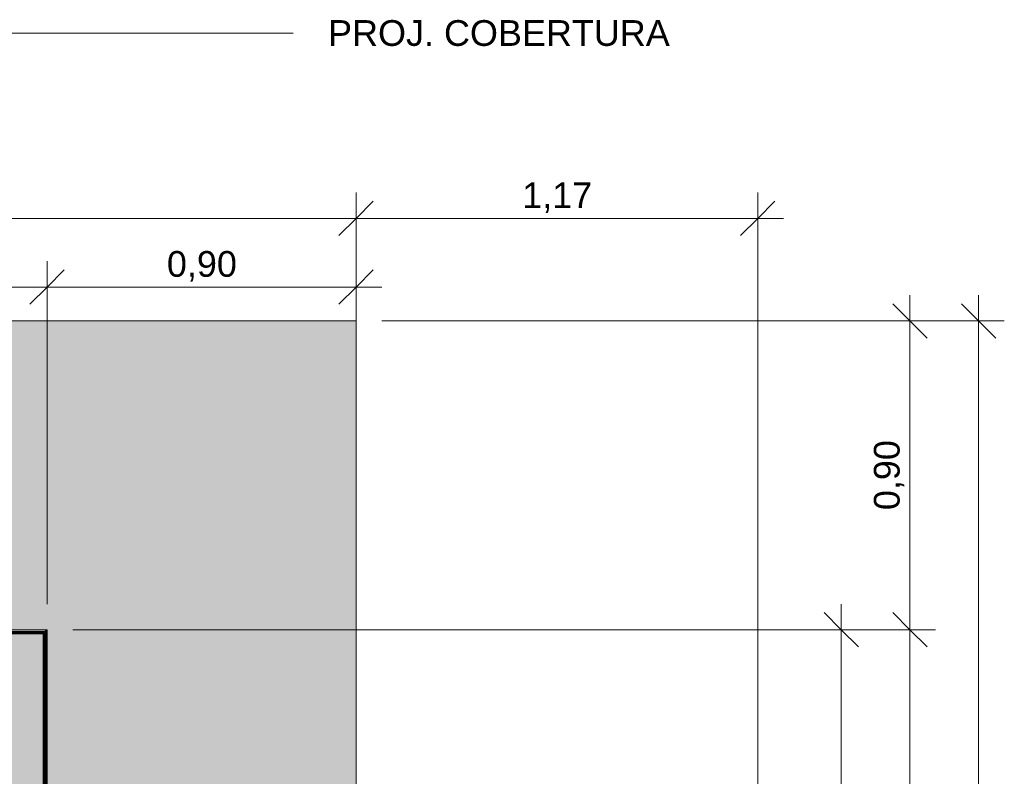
# Model space of a CAD drawing. Header units: millimetres. Extents: x -10534 to 2780, y -19631 to -9458.
# Tile 44 of 44: x -744 to 2124, y -11662 to -9458. Entities that reach past the tile are written whole.
import ezdxf

# ---------------------------------------------------------------- set-up
doc = ezdxf.new("R2010")
doc.units = ezdxf.units.MM
for name, color, linetype, lineweight in [('A-ANNO-DIMS', 7, 'Continuous', 9), ('A-ANNO-DIMS-50', 7, 'Continuous', 9), ('A-FLOR', 7, 'Continuous', 5), ('A-FLOR-PATT', 7, 'Continuous', 5), ('A-WALL', 7, 'Continuous', 5), ('A-WALL-PATT', 7, 'Continuous', 50), ('G-ANNO-TEXT', 7, 'Continuous', 9), ('I-WALL', 7, 'Continuous', 5)]:
    doc.layers.add(name, color=color, linetype=linetype, lineweight=lineweight)
doc.styles.add('Arial_1', font='arial.ttf', dxfattribs={"height": 75})
doc.dimstyles.new('Com_linha__ref__contínua__-_Cor_Vermelha_Arial_1_5mm', dxfattribs={"dimscale": 304.8, "dimtxt": 76.519455, "dimasz": 0.328084, "dimexe": 0.246063, "dimexo": 0.246063, "dimgap": 0.024606, "dimtad": 1, "dimlfac": 0.001, "dimrnd": 0.01, "dimzin": 0, "dimdsep": 46, "dimtxsty": 'Arial_1', "dimblk1": 'OBLIQUE', "dimblk2": 'OBLIQUE', "dimsah": 1, "dimcen": 0.09, "dimdle": 0.246063, "dimazin": 0, "dimtfac": 1, "dimtdec": 4, "dimtix": 1, "dimtmove": 0, "dimatfit": 3, "dimfxl": 1, "dimtvp": 1, "dimtolj": 1, "dimtzin": 0, "dimarcsym": 2})
doc.dimstyles.new('Com_linha__ref__contínua__-_Cor_Vermelha_Arial_1_5mm_1', dxfattribs={"dimscale": 304.8, "dimtxt": 76.519455, "dimasz": 0.328084, "dimexe": 0.246063, "dimexo": 0.246063, "dimgap": 0.024606, "dimtad": 1, "dimlfac": 0.001, "dimrnd": 0.01, "dimzin": 0, "dimdsep": 46, "dimtxsty": 'Arial_1', "dimblk1": 'OBLIQUE', "dimblk2": 'OBLIQUE', "dimsah": 1, "dimcen": 0.09, "dimdle": 0.246063, "dimazin": 0, "dimtfac": 1, "dimtdec": 4, "dimtix": 1, "dimtmove": 2, "dimatfit": 3, "dimfxl": 1, "dimtvp": 1, "dimtolj": 1, "dimtzin": 0, "dimarcsym": 2})

# ---------------------------------------------------------------- blocks, each defined once
blk = doc.blocks.new('DIMBLOCK32-NIVEL TERREO')
at = {"layer": 'A-ANNO-DIMS-50', "color": 242, "true_color": 0xbd2b2e}
for p, q in [((-7703.7, -10236.5), (-7703.7, -10161.5)), ((-663.6, -10236.5), (-663.6, -10161.5)), ((-7703.7, -10236.5), (-7653.7, -10186.5)), ((-663.6, -10236.5), (-613.6, -10186.5)), ((-7703.7, -10236.5), (-7753.7, -10286.5)), ((-7703.7, -10236.5), (-663.6, -10236.5)), ((-7703.7, -10236.5), (-7703.7, -11160)), ((-663.6, -10236.5), (-713.6, -10286.5)), ((-663.6, -10236.5), (-663.6, -11160))]:
    blk.add_line(p, q, dxfattribs=at)
at = {"layer": 'A-ANNO-DIMS-50', "color": 0, "insert": (-3898.5, -10131.6), "char_height": 75, "width": 242.979, "attachment_point": 1, "line_spacing_factor": 0.941778, "style": 'Arial_1'}
blk.add_mtext('7,04', dxfattribs=at)
blk = doc.blocks.new('_Oblique')
at = {"color": 0, "linetype": 'ByBlock', "lineweight": -2}
blk.add_line((-0.5, -0.5), (0.5, 0.5), dxfattribs=at)
blk = doc.blocks.new('DIMBLOCK33-NIVEL TERREO')
at = {"layer": 'A-ANNO-DIMS-50', "color": 242, "true_color": 0xbd2b2e}
for p, q in [((-663.6, -10236.5), (-663.6, -10161.5)), ((236.4, -10236.5), (236.4, -10161.5)), ((-663.6, -10236.5), (-613.6, -10186.5)), ((236.4, -10236.5), (286.4, -10186.5)), ((-663.6, -10236.5), (-713.6, -10286.5)), ((-663.6, -10236.5), (311.4, -10236.5)), ((-663.6, -10236.5), (-663.6, -11160)), ((236.4, -10236.5), (186.4, -10286.5)), ((236.4, -10236.5), (236.4, -10260))]:
    blk.add_line(p, q, dxfattribs=at)
at = {"layer": 'A-ANNO-DIMS-50', "color": 0, "insert": (-314.8, -10131.6), "char_height": 75, "width": 242.979, "attachment_point": 1, "line_spacing_factor": 0.941778, "style": 'Arial_1'}
blk.add_mtext('0,90', dxfattribs=at)
blk = doc.blocks.new('DIMBLOCK35-NIVEL TERREO')
at = {"layer": 'A-ANNO-DIMS-50', "color": 242, "true_color": 0xbd2b2e}
for p, q in [((-8603.7, -10036.5), (-8603.7, -9961.5)), ((236.4, -10036.5), (236.4, -9961.5)), ((-8603.7, -10036.5), (-8553.7, -9986.5)), ((236.4, -10036.5), (286.4, -9986.5)), ((-8603.7, -10036.5), (-8653.7, -10086.5)), ((-8603.7, -10036.5), (311.4, -10036.5)), ((-8603.7, -10036.5), (-8603.7, -10260)), ((236.4, -10036.5), (186.4, -10086.5)), ((236.4, -10036.5), (236.4, -10260))]:
    blk.add_line(p, q, dxfattribs=at)
at = {"layer": 'A-ANNO-DIMS-50', "color": 0, "insert": (-3888.1, -9931.6), "char_height": 75, "width": 242.979, "attachment_point": 1, "line_spacing_factor": 0.941778, "style": 'Arial_1'}
blk.add_mtext('8,84', dxfattribs=at)
blk = doc.blocks.new('DIMBLOCK40-NIVEL TERREO')
at = {"layer": 'A-ANNO-DIMS-50', "color": 242, "true_color": 0xbd2b2e}
for p, q in [((2049.4, -10260), (2049.4, -18150)), ((2049.4, -10335), (1999.4, -10285)), ((2049.4, -10335), (311.4, -10335)), ((2049.4, -10335), (2099.4, -10385)), ((2049.4, -10335), (2124.4, -10335)), ((2049.4, -18075), (1999.4, -18025)), ((2049.4, -18075), (1481.4, -18075)), ((2049.4, -18075), (2099.4, -18125)), ((2049.4, -18075), (2124.4, -18075))]:
    blk.add_line(p, q, dxfattribs=at)
at = {"layer": 'A-ANNO-DIMS-50', "color": 0, "insert": (1944.5, -14306.3), "char_height": 75, "width": 242.979, "attachment_point": 1, "rotation": 90, "line_spacing_factor": 0.941778, "style": 'Arial_1'}
blk.add_mtext('7,74', dxfattribs=at)
blk = doc.blocks.new('DIMBLOCK45-NIVEL TERREO')
at = {"layer": 'A-ANNO-DIMS-50', "color": 242, "true_color": 0xbd2b2e}
for p, q in [((236.4, -10036.5), (236.4, -9961.5)), ((1406.4, -10036.5), (1406.4, -9961.5)), ((236.4, -10036.5), (286.4, -9986.5)), ((1406.4, -10036.5), (1456.4, -9986.5)), ((161.4, -10036.5), (1481.4, -10036.5)), ((236.4, -10036.5), (186.4, -10086.5)), ((236.4, -10036.5), (236.4, -10603.4)), ((1406.4, -10036.5), (1356.4, -10086.5)), ((1406.4, -10036.5), (1406.4, -12679.8))]:
    blk.add_line(p, q, dxfattribs=at)
at = {"layer": 'A-ANNO-DIMS-50', "color": 0, "insert": (720.2, -9931.6), "char_height": 75, "width": 242.979, "attachment_point": 1, "line_spacing_factor": 0.941778, "style": 'Arial_1'}
blk.add_mtext('1,17', dxfattribs=at)
blk = doc.blocks.new('DIMBLOCK89-NIVEL TERREO')
at = {"layer": 'A-ANNO-DIMS-50', "color": 242, "true_color": 0xbd2b2e}
for p, q in [((1649.4, -11235), (1599.4, -11185)), ((1649.4, -12615), (1649.4, -11160)), ((1649.4, -11235), (-588.6, -11235)), ((1649.4, -11235), (1699.4, -11285)), ((1649.4, -11235), (1724.4, -11235)), ((1649.4, -12615), (1599.4, -12565)), ((1649.4, -12615), (1481.4, -12615)), ((1649.4, -12615), (1699.4, -12665)), ((1649.4, -12615), (1724.4, -12615))]:
    blk.add_line(p, q, dxfattribs=at)
at = {"layer": 'A-ANNO-DIMS-50', "color": 0, "insert": (1544.5, -12026.3), "char_height": 75, "width": 242.979, "attachment_point": 1, "rotation": 90, "line_spacing_factor": 0.941778, "style": 'Arial_1'}
blk.add_mtext('1,38', dxfattribs=at)
blk = doc.blocks.new('DIMBLOCK98-NIVEL TERREO')
at = {"layer": 'A-ANNO-DIMS-50', "color": 242, "true_color": 0xbd2b2e}
for p, q in [((1849.4, -10260), (1849.4, -11235)), ((1849.4, -10335), (1799.4, -10285)), ((1849.4, -10335), (311.4, -10335)), ((1849.4, -10335), (1899.4, -10385)), ((1849.4, -10335), (1924.4, -10335)), ((1849.4, -11235), (1799.4, -11185)), ((1849.4, -11235), (-588.6, -11235)), ((1849.4, -11235), (1899.4, -11285)), ((1849.4, -11235), (1924.4, -11235))]:
    blk.add_line(p, q, dxfattribs=at)
at = {"layer": 'A-ANNO-DIMS-50', "color": 0, "insert": (1744.5, -10886.3), "char_height": 75, "width": 242.979, "attachment_point": 1, "rotation": 90, "line_spacing_factor": 0.941778, "style": 'Arial_1'}
blk.add_mtext('0,90', dxfattribs=at)
blk = doc.blocks.new('DIMBLOCK99-NIVEL TERREO')
at = {"layer": 'A-ANNO-DIMS-50', "color": 242, "true_color": 0xbd2b2e}
for p, q in [((1849.4, -11235), (1799.4, -11185)), ((1849.4, -11235), (-588.6, -11235)), ((1849.4, -11235), (1849.4, -18150)), ((1849.4, -11235), (1899.4, -11285)), ((1849.4, -11235), (1924.4, -11235)), ((1849.4, -18075), (1799.4, -18025)), ((1849.4, -18075), (1481.4, -18075)), ((1849.4, -18075), (1899.4, -18125)), ((1849.4, -18075), (1924.4, -18075))]:
    blk.add_line(p, q, dxfattribs=at)
at = {"layer": 'A-ANNO-DIMS-50', "color": 0, "insert": (1744.5, -14756.3), "char_height": 75, "width": 242.979, "attachment_point": 1, "rotation": 90, "line_spacing_factor": 0.941778, "style": 'Arial_1'}
blk.add_mtext('6,84', dxfattribs=at)

msp = doc.modelspace()

# ---------------------------------------------------------------- hatches: boundary and pattern name
at = {"layer": 'A-FLOR-PATT', "true_color": 0xd8d8d8}
h = msp.add_hatch(color=254, dxfattribs=at)
h.paths.add_polyline_path([(506.412, -18075.042), (1406.412, -18075.042), (1406.412, -13815.042), (506.412, -13815.042), (506.412, -16075.042), (526.412, -16075.042), (526.412, -16175.042), (546.412, -16175.042), (545.836, -17375.042), (526.412, -17375.042), (526.412, -17475.042), (506.412, -17475.042), (506.412, -17964.426)])
h.paths.add_polyline_path([(-8328.588, -15315.042), (-7703.688, -15315.042), (-7703.688, -11235.042), (-7193.588, -11235.042), (-7193.588, -11215.042), (-7093.588, -11215.042), (-7093.588, -11195.042), (-5593.588, -11195.214), (-5593.588, -11215.042), (-5493.588, -11215.042), (-5493.588, -11235.042), (-4683.588, -11235.042), (-4683.588, -11215.042), (-4583.588, -11215.042), (-4583.588, -11195.042), (-3783.588, -11195.259), (-3783.588, -11215.042), (-3683.588, -11215.042), (-3683.588, -11235.042), (-2873.638, -11235.042), (-2873.638, -11215.042), (-2773.638, -11215.042), (-2773.638, -11195.042), (-1273.638, -11195.214), (-1273.638, -11215.042), (-1173.638, -11215.042), (-1173.638, -11235.042), (-663.588, -11235.042), (-663.588, -12615.042), (236.412, -12615.042), (236.412, -10335.042), (-8603.688, -10335.042), (-8603.688, -13115.042), (-9233.588, -13115.042), (-9233.588, -15315.042), (-8333.588, -15315.042)])
at = {"layer": 'A-WALL-PATT', "true_color": 0x808080}
h = msp.add_hatch(color=8, dxfattribs=at)
h.paths.add_polyline_path([(-2778.638, -11315.042), (-2778.638, -11240.042), (-3120.527, -11240.042), (-3120.527, -11242.542), (-2781.138, -11242.542), (-2781.138, -11315.042)])
h.paths.add_polyline_path([(-1268.638, -11315.042), (-1266.138, -11315.042), (-1266.138, -11242.542), (-671.088, -11242.542), (-671.088, -11240.042), (-1268.638, -11240.042), (-1268.638, -11299.334)])
for points in [[(-668.588, -15322.542), (-668.588, -11240.042), (-671.088, -11240.042), (-671.088, -15322.542)], [(-714.867, -15325.042), (-673.588, -15325.042), (-673.588, -11245.042), (-813.588, -11245.042), (-813.588, -15325.042), (-743.588, -15325.042)], [(-671.088, -15322.542), (-671.088, -11242.542), (-673.588, -11242.542), (-673.588, -15322.542)]]:
    msp.add_hatch(color=8, dxfattribs=at).paths.add_polyline_path(points)
h = msp.add_hatch(color=8, dxfattribs=at)
h.paths.add_polyline_path([(-2783.638, -11315.042), (-2781.138, -11315.042), (-2781.138, -11242.542), (-3120.527, -11242.542), (-3120.527, -11245.042), (-2783.638, -11245.042)])
h.paths.add_polyline_path([(-1263.638, -11315.042), (-1263.638, -11245.042), (-673.588, -11245.042), (-673.588, -11242.542), (-1266.138, -11242.542), (-1266.138, -11315.042)])
at = {"layer": 'I-WALL', "true_color": 0x808080}
h = msp.add_hatch(color=8, dxfattribs=at)
h.paths.add_polyline_path([(-2778.638, -11315.042), (-2773.638, -11315.042), (-2773.638, -11235.042), (-3120.527, -11235.042), (-3120.527, -11240.042), (-2778.638, -11240.042), (-2778.638, -11275.042)])
h.paths.add_polyline_path([(-1273.638, -11315.042), (-1268.638, -11315.042), (-1268.638, -11240.042), (-668.588, -11240.042), (-668.588, -11235.042), (-1273.638, -11235.042), (-1273.638, -11299.334)])
for points in [[(-668.588, -15320.042), (-665.588, -15320.042), (-665.588, -11235.042), (-668.588, -11235.042), (-668.588, -15315.042)], [(-663.588, -15315.042), (-663.588, -11235.042), (-665.588, -11235.042), (-665.588, -15315.042)]]:
    msp.add_hatch(color=8, dxfattribs=at).paths.add_polyline_path(points)

# ---------------------------------------------------------------- linework, layer by layer
at = {"layer": 'A-FLOR'}
for p, q in [((236.412, -10335.042), (-8603.688, -10335.042)), ((236.412, -12615.042), (236.412, -10335.042))]:
    msp.add_line(p, q, dxfattribs=at)
at = {"layer": 'A-WALL'}
for p, q in [((-663.588, -11235.042), (-1273.638, -11235.042)), ((-668.588, -11240.042), (-1268.638, -11240.042)), ((-668.588, -11235.042), (-668.588, -15320.042)), ((-665.588, -11235.042), (-665.588, -15320.042)), ((-663.588, -15315.042), (-663.588, -11235.042)), ((-671.088, -11242.542), (-1266.138, -11242.542)), ((-671.088, -11242.542), (-671.088, -15315.042))]:
    msp.add_line(p, q, dxfattribs=at)
at = {"layer": 'A-WALL', "lineweight": 50}
for q in [(-1263.638, -11245.042), (-673.588, -15325.042)]:
    msp.add_line((-673.588, -11245.042), q, dxfattribs=at)
at = {"layer": 'G-ANNO-TEXT'}
msp.add_line((-1017.321, -9496.431), (53.063, -9496.431), dxfattribs=at)

# ---------------------------------------------------------------- texts
at = {"layer": 'G-ANNO-TEXT', "insert": (154.663, -9458.931), "char_height": 75, "width": 1210.54813, "attachment_point": 1, "style": 'Arial_1'}
msp.add_mtext('PROJ. COBERTURA', dxfattribs=at)

# ---------------------------------------------------------------- dimensions: what is measured, and where the dimension line sits
at = {"layer": 'A-ANNO-DIMS', "color": 242, "true_color": 0xbd2b2e}
for base, p1, p2, override, picture, middle in [((236.412, -10036.469), (-8603.688, -10335.042), (236.412, -10335.042), {"dimpost": '<>', "dimfxl": 8840.1}, 'DIMBLOCK35-NIVEL TERREO', (-3766.572, -9981.602)), ((-663.588, -10236.469), (-7703.688, -11235.042), (-663.588, -11235.042), {"dimpost": '<>', "dimfxl": 7040.1}, 'DIMBLOCK32-NIVEL TERREO', (-3777.03, -10181.602))]:
    dim = msp.add_linear_dim(base=base, p1=p1, p2=p2, dimstyle='Com_linha__ref__contínua__-_Cor_Vermelha_Arial_1_5mm_1', override=override, dxfattribs=at)
    dim.commit()
    dim.dimension.update_dxf_attribs({"geometry": picture, "text_midpoint": middle, "dimtype": 160})
for base, p1, p2, override, picture, middle in [((1406.412, -10036.469), (236.412, -10678.418), (1406.412, -12754.836), {"dimpost": '<>', "dimfxl": 2383.361982}, 'DIMBLOCK45-NIVEL TERREO', (821.412, -9991.315)), ((236.412, -10236.469), (-663.588, -11235.042), (236.412, -10335.042), {"dimpost": '<>', "dimfxl": 1272.792206}, 'DIMBLOCK33-NIVEL TERREO', (-213.588, -10190.676))]:
    dim = msp.add_linear_dim(base=base, p1=p1, p2=p2, dimstyle='Com_linha__ref__contínua__-_Cor_Vermelha_Arial_1_5mm', override=override, dxfattribs=at)
    dim.commit()
    dim.dimension.update_dxf_attribs({"geometry": picture, "text_midpoint": middle})
for base, p1, p2, override, picture, middle in [((1849.393, -11235.042), (236.412, -10335.042), (-663.588, -11235.042), {"dimpost": '<>', "dimfxl": 1272.792206}, 'DIMBLOCK98-NIVEL TERREO', (1803.6, -10785.042)), ((2049.393, -18075.042), (236.412, -10335.042), (1406.412, -18075.042), {"dimpost": '<>', "dimfxl": 7827.930761}, 'DIMBLOCK40-NIVEL TERREO', (2004.393, -14205.042)), ((1649.393, -11235.042), (1406.412, -12615.042), (-663.588, -11235.042), {"dimpost": '<>', "dimfxl": 2487.83038}, 'DIMBLOCK89-NIVEL TERREO', (1603.574, -11925.042)), ((1849.393, -18075.042), (-663.588, -11235.042), (1406.412, -18075.042), {"dimpost": '<>', "dimfxl": 7146.362711}, 'DIMBLOCK99-NIVEL TERREO', (1803.6, -14655.042))]:
    dim = msp.add_linear_dim(base=base, p1=p1, p2=p2, angle=90, dimstyle='Com_linha__ref__contínua__-_Cor_Vermelha_Arial_1_5mm', override=override, dxfattribs=at)
    dim.commit()
    dim.dimension.update_dxf_attribs({"geometry": picture, "text_midpoint": middle})

doc.saveas('drawing.dxf')
